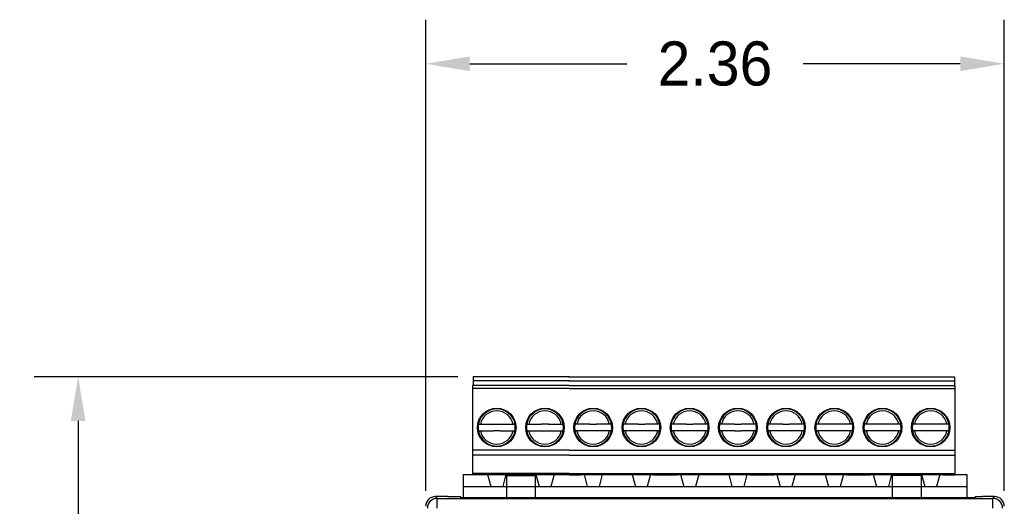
# Model space of a CAD drawing. Header units: inches. Extents: x 0.4 to 15.9, y 0.2 to 7.
# Tile 4 of 5: x 0.4 to 4.4, y 4.8 to 6.8. Entities that reach past the tile are written whole.
import ezdxf

# ---------------------------------------------------------------- set-up
doc = ezdxf.new("R2010")
doc.units = ezdxf.units.IN
doc.header["$MEASUREMENT"] = 0
doc.layers.add('ART', color=7, linetype='Continuous')
doc.layers.add('DIM', color=253, linetype='Continuous')
doc.dimstyles.get("Standard").update_dxf_attribs({"dimtxt": 0.18, "dimasz": 0.18, "dimexe": 0.18, "dimexo": 0.0625, "dimgap": 0.09, "dimtad": 0, "dimtih": 1, "dimtoh": 1, "dimdec": 4, "dimzin": 0, "dimdsep": 46, "dimtxsty": 'Standard', "dimcen": 0.09, "dimadec": 0, "dimazin": 0, "dimtfac": 1, "dimtdec": 4, "dimtofl": 0, "dimtmove": 0, "dimatfit": 3, "dimfxl": 1, "dimtolj": 1, "dimtzin": 0, "dimarcsym": 0})

# ---------------------------------------------------------------- blocks, each defined once
blk = doc.blocks.new('*D305')
at = {"layer": 'Defpoints', "color": 0}
for p in [(4.4069, 6.6236), (2.0447, 4.8178), (4.4069, 4.8178)]:
    blk.add_point(p, dxfattribs=at)
at = {"layer": 'DIM', "color": 0, "lineweight": -2}
for p, q in [((2.0447, 4.8803), (2.0447, 6.8036)), ((4.4069, 4.8803), (4.4069, 6.8036)), ((2.2247, 6.6236), (2.8658, 6.6236)), ((4.2269, 6.6236), (3.5858, 6.6236))]:
    blk.add_line(p, q, dxfattribs=at)
at = {"layer": 'DIM', "color": 0}
for points in [[(2.2247, 6.6536), (2.2247, 6.5936), (2.0447, 6.6236)], [(4.2269, 6.5936), (4.2269, 6.6536), (4.4069, 6.6236)]]:
    blk.add_solid(points, dxfattribs=at)
at = {"layer": 'DIM', "color": 0, "insert": (3.2258, 6.6236), "char_height": 0.18, "attachment_point": 5}
blk.add_mtext('\\A1;2.36', dxfattribs=at)
blk = doc.blocks.new('*D306')
at = {"layer": 'Defpoints', "color": 0}
for p in [(2.2383, 5.346), (0.6257, 0.9833), (2.6424, 0.9833)]:
    blk.add_point(p, dxfattribs=at)
at = {"layer": 'DIM', "color": 0, "lineweight": -2}
for p, q in [((2.1758, 5.346), (0.4457, 5.346)), ((0.6257, 5.166), (0.6257, 3.3446)), ((0.6257, 1.1633), (0.6257, 2.9846)), ((2.5799, 0.9833), (0.4457, 0.9833))]:
    blk.add_line(p, q, dxfattribs=at)
at = {"layer": 'DIM', "color": 0}
for points in [[(0.6557, 5.166), (0.5957, 5.166), (0.6257, 5.346)], [(0.5957, 1.1633), (0.6557, 1.1633), (0.6257, 0.9833)]]:
    blk.add_solid(points, dxfattribs=at)
at = {"layer": 'DIM', "color": 0, "insert": (0.6257, 3.1646), "char_height": 0.18, "attachment_point": 5}
blk.add_mtext('\\A1;4.36', dxfattribs=at)

msp = doc.modelspace()

# ---------------------------------------------------------------- linework, layer by layer
at = {"layer": 'ART', "linetype": 'Continuous'}
for p, q in [((2.63, 5.3106), (2.2363, 5.3106)), ((2.2363, 5.3106), (2.2363, 4.9464)), ((2.632, 5.346), (2.2383, 5.346)), ((2.2383, 5.346), (2.2383, 5.3106)), ((2.632, 5.3302), (2.2383, 5.3302)), ((2.6281, 5.346), (3.0218, 5.346)), ((2.6281, 5.3302), (3.0218, 5.3302)), ((2.63, 5.3106), (3.0237, 5.3106)), ((3.0218, 5.346), (3.4155, 5.346)), ((3.0218, 5.3302), (3.4155, 5.3302)), ((3.0237, 5.3106), (3.4174, 5.3106)), ((3.4155, 5.346), (3.8092, 5.346)), ((3.4155, 5.3302), (3.8092, 5.3302)), ((3.4174, 5.3106), (3.8111, 5.3106)), ((3.8092, 5.346), (4.2029, 5.346)), ((3.8092, 5.3302), (4.2029, 5.3302)), ((3.8111, 5.3106), (4.2048, 5.3106)), ((4.2029, 5.346), (4.2029, 5.3106)), ((4.2048, 5.3106), (4.2048, 4.9464)), ((2.63, 5.2987), (2.2363, 5.2987)), ((2.63, 5.2987), (3.0237, 5.2987)), ((3.0237, 5.2987), (3.4174, 5.2987)), ((3.4174, 5.2987), (3.8111, 5.2987)), ((3.8111, 5.2987), (4.2048, 5.2987)), ((2.2653, 5.1757), (2.2984, 5.2087)), ((2.2685, 5.1817), (2.2924, 5.2055)), ((2.3711, 5.2087), (2.4042, 5.1757)), ((2.3771, 5.2055), (2.401, 5.1817)), ((2.4622, 5.1757), (2.4952, 5.2087)), ((2.4654, 5.1817), (2.4892, 5.2055)), ((2.568, 5.2087), (2.601, 5.1757)), ((2.574, 5.2055), (2.5978, 5.1817)), ((2.6921, 5.2087), (2.659, 5.1757)), ((2.6861, 5.2055), (2.6622, 5.1817)), ((2.7979, 5.1757), (2.7648, 5.2087)), ((2.7947, 5.1817), (2.7708, 5.2055)), ((2.8889, 5.2087), (2.8559, 5.1757)), ((2.8829, 5.2055), (2.8591, 5.1817)), ((2.9947, 5.1757), (2.9617, 5.2087)), ((2.9915, 5.1817), (2.9677, 5.2055)), ((3.0858, 5.2087), (3.0527, 5.1757)), ((3.0798, 5.2055), (3.0559, 5.1817)), ((3.1916, 5.1757), (3.1585, 5.2087)), ((3.1884, 5.1817), (3.1645, 5.2055)), ((3.2826, 5.2087), (3.2496, 5.1757)), ((3.2766, 5.2055), (3.2528, 5.1817)), ((3.3884, 5.1757), (3.3554, 5.2087)), ((3.3852, 5.1817), (3.3614, 5.2055)), ((3.4795, 5.2087), (3.4464, 5.1757)), ((3.4735, 5.2055), (3.4496, 5.1817)), ((3.5853, 5.1757), (3.5522, 5.2087)), ((3.5821, 5.1817), (3.5582, 5.2055)), ((3.6763, 5.2087), (3.6433, 5.1757)), ((3.6703, 5.2055), (3.6465, 5.1817)), ((3.7821, 5.1757), (3.7491, 5.2087)), ((3.7789, 5.1817), (3.7551, 5.2055)), ((3.8732, 5.2087), (3.8401, 5.1757)), ((3.8672, 5.2055), (3.8433, 5.1817)), ((3.979, 5.1757), (3.9459, 5.2087)), ((3.9758, 5.1817), (3.9519, 5.2055)), ((4.07, 5.2087), (4.037, 5.1757)), ((4.064, 5.2055), (4.0402, 5.1817)), ((4.1758, 5.1757), (4.1428, 5.2087)), ((4.1726, 5.1817), (4.1488, 5.2055)), ((2.2984, 5.0699), (2.2653, 5.1029)), ((2.2924, 5.0731), (2.2685, 5.0969)), ((2.4042, 5.1029), (2.3711, 5.0699)), ((2.401, 5.0969), (2.3771, 5.0731)), ((2.4952, 5.0699), (2.4622, 5.1029)), ((2.4892, 5.0731), (2.4654, 5.0969)), ((2.601, 5.1029), (2.568, 5.0699)), ((2.5978, 5.0969), (2.574, 5.0731)), ((2.659, 5.1029), (2.6921, 5.0699)), ((2.6622, 5.0969), (2.6861, 5.0731)), ((2.7648, 5.0699), (2.7979, 5.1029)), ((2.7708, 5.0731), (2.7947, 5.0969)), ((2.8559, 5.1029), (2.8889, 5.0699)), ((2.8591, 5.0969), (2.8829, 5.0731)), ((2.9617, 5.0699), (2.9947, 5.1029)), ((2.9677, 5.0731), (2.9915, 5.0969)), ((3.0527, 5.1029), (3.0858, 5.0699)), ((3.0559, 5.0969), (3.0798, 5.0731)), ((3.1585, 5.0699), (3.1916, 5.1029)), ((3.1645, 5.0731), (3.1884, 5.0969)), ((3.2496, 5.1029), (3.2826, 5.0699)), ((3.2528, 5.0969), (3.2766, 5.0731)), ((3.3554, 5.0699), (3.3884, 5.1029)), ((3.3614, 5.0731), (3.3852, 5.0969)), ((3.4464, 5.1029), (3.4795, 5.0699)), ((3.4496, 5.0969), (3.4735, 5.0731)), ((3.5522, 5.0699), (3.5853, 5.1029)), ((3.5582, 5.0731), (3.5821, 5.0969)), ((3.6433, 5.1029), (3.6763, 5.0699)), ((3.6465, 5.0969), (3.6703, 5.0731)), ((3.7491, 5.0699), (3.7821, 5.1029)), ((3.7551, 5.0731), (3.7789, 5.0969)), ((3.8401, 5.1029), (3.8732, 5.0699)), ((3.8433, 5.0969), (3.8672, 5.0731)), ((3.9459, 5.0699), (3.979, 5.1029)), ((3.9519, 5.0731), (3.9758, 5.0969)), ((4.037, 5.1029), (4.07, 5.0699)), ((4.0402, 5.0969), (4.064, 5.0731)), ((4.1428, 5.0699), (4.1758, 5.1029)), ((4.1488, 5.0731), (4.1726, 5.0969)), ((2.63, 5.0468), (2.2363, 5.0468)), ((2.63, 5.0271), (2.2363, 5.0271)), ((2.63, 5.0468), (3.0237, 5.0468)), ((2.63, 5.0271), (3.0237, 5.0271)), ((3.0237, 5.0468), (3.4174, 5.0468)), ((3.0237, 5.0271), (3.4174, 5.0271)), ((3.4174, 5.0468), (3.8111, 5.0468)), ((3.4174, 5.0271), (3.8111, 5.0271)), ((3.8111, 5.0468), (4.2048, 5.0468)), ((3.8111, 5.0271), (4.2048, 5.0271)), ((2.197, 4.9481), (3.0729, 4.9481)), ((2.63, 4.9523), (2.2363, 4.9523)), ((2.285, 4.9464), (2.2363, 4.9464)), ((2.2973, 4.9481), (2.3105, 4.8989)), ((2.3721, 4.9481), (2.359, 4.8989)), ((2.3741, 4.9523), (2.3741, 4.8501)), ((2.4922, 4.9523), (2.4922, 4.8501)), ((2.4942, 4.9481), (2.5074, 4.8989)), ((2.569, 4.9481), (2.5558, 4.8989)), ((2.63, 4.9464), (2.5814, 4.9464)), ((2.63, 4.9523), (3.0237, 4.9523)), ((2.63, 4.9464), (2.6787, 4.9464)), ((2.691, 4.9481), (2.7042, 4.8989)), ((2.7658, 4.9481), (2.7527, 4.8989)), ((2.8879, 4.9481), (2.9011, 4.8989)), ((2.9627, 4.9481), (2.9495, 4.8989)), ((2.9751, 4.9464), (3.0237, 4.9464)), ((2.9942, 4.9481), (3.4666, 4.9481)), ((3.0237, 4.9523), (3.4174, 4.9523)), ((3.0237, 4.9464), (3.0724, 4.9464)), ((3.0847, 4.9481), (3.0979, 4.8989)), ((3.1595, 4.9481), (3.1464, 4.8989)), ((3.2816, 4.9481), (3.2948, 4.8989)), ((3.3564, 4.9481), (3.3432, 4.8989)), ((3.3688, 4.9464), (3.4174, 4.9464)), ((3.3879, 4.9481), (3.8603, 4.9481)), ((3.4174, 4.9523), (3.8111, 4.9523)), ((3.4174, 4.9464), (3.4661, 4.9464)), ((3.4784, 4.9481), (3.4916, 4.8989)), ((3.5532, 4.9481), (3.5401, 4.8989)), ((3.6753, 4.9481), (3.6885, 4.8989)), ((3.7501, 4.9481), (3.7369, 4.8989)), ((3.7625, 4.9464), (3.8111, 4.9464)), ((3.7816, 4.9481), (4.254, 4.9481)), ((3.8111, 4.9523), (4.2048, 4.9523)), ((3.8111, 4.9464), (3.8598, 4.9464)), ((3.8721, 4.9481), (3.8853, 4.8989)), ((3.9469, 4.9481), (3.9338, 4.8989)), ((3.9489, 4.9523), (3.9489, 4.8501)), ((4.067, 4.9523), (4.067, 4.8501)), ((4.069, 4.9481), (4.0822, 4.8989)), ((4.1438, 4.9481), (4.1306, 4.8989)), ((4.1562, 4.9464), (4.2048, 4.9464)), ((2.3741, 4.9435), (2.4922, 4.9435)), ((4.067, 4.9435), (3.9489, 4.9435)), ((2.197, 4.8989), (3.0729, 4.8989)), ((2.9942, 4.8989), (3.4666, 4.8989)), ((3.3879, 4.8989), (3.8603, 4.8989)), ((3.7816, 4.8989), (4.254, 4.8989))]:
    msp.add_line(p, q, dxfattribs=at)
at = {"layer": 'ART'}
for p, q in [((2.2602, 5.1531), (2.321, 5.1531)), ((2.3485, 5.1531), (2.4093, 5.1531)), ((2.4571, 5.1531), (2.5178, 5.1531)), ((2.5454, 5.1531), (2.6061, 5.1531)), ((2.7147, 5.1531), (2.6539, 5.1531)), ((2.803, 5.1531), (2.7422, 5.1531)), ((2.9115, 5.1531), (2.8508, 5.1531)), ((2.9998, 5.1531), (2.9391, 5.1531)), ((3.1084, 5.1531), (3.0476, 5.1531)), ((3.1967, 5.1531), (3.1359, 5.1531)), ((3.3052, 5.1531), (3.2445, 5.1531)), ((3.3935, 5.1531), (3.3328, 5.1531)), ((3.5021, 5.1531), (3.4413, 5.1531)), ((3.5904, 5.1531), (3.5296, 5.1531)), ((3.6989, 5.1531), (3.6382, 5.1531)), ((3.7872, 5.1531), (3.6989, 5.1531)), ((3.8958, 5.1531), (3.835, 5.1531)), ((3.9841, 5.1531), (3.8958, 5.1531)), ((4.0926, 5.1531), (4.0319, 5.1531)), ((4.1809, 5.1531), (4.0926, 5.1531)), ((2.2602, 5.1255), (2.321, 5.1255)), ((2.3485, 5.1255), (2.4093, 5.1255)), ((2.4571, 5.1255), (2.5178, 5.1255)), ((2.5454, 5.1255), (2.6061, 5.1255)), ((2.7147, 5.1255), (2.6539, 5.1255)), ((2.803, 5.1255), (2.7422, 5.1255)), ((2.9115, 5.1255), (2.8508, 5.1255)), ((2.9998, 5.1255), (2.9391, 5.1255)), ((3.1084, 5.1255), (3.0476, 5.1255)), ((3.1967, 5.1255), (3.1359, 5.1255)), ((3.3052, 5.1255), (3.2445, 5.1255)), ((3.3935, 5.1255), (3.3328, 5.1255)), ((3.5021, 5.1255), (3.4413, 5.1255)), ((3.5904, 5.1255), (3.5296, 5.1255)), ((3.6989, 5.1255), (3.6382, 5.1255)), ((3.7872, 5.1255), (3.6989, 5.1255)), ((3.8958, 5.1255), (3.835, 5.1255)), ((3.9841, 5.1255), (3.8958, 5.1255)), ((4.0926, 5.1255), (4.0319, 5.1255)), ((4.1809, 5.1255), (4.0926, 5.1255)), ((2.197, 4.9481), (2.197, 4.8529)), ((4.254, 4.9481), (4.254, 4.8529))]:
    msp.add_line(p, q, dxfattribs=at)
at = {"layer": 'ART', "color": 7, "linetype": 'Continuous'}
for p, q in [((2.0841, 4.8572), (2.0912, 4.8501)), ((2.1333, 4.8572), (2.0841, 4.8572)), ((2.0912, 4.8107), (2.0912, 4.8501)), ((2.0912, 4.8501), (4.3604, 4.8501)), ((2.1333, 4.856), (2.1333, 4.8572)), ((2.1883, 4.856), (2.1333, 4.856)), ((2.1883, 4.8529), (2.1883, 4.856)), ((2.3572, 4.8529), (2.1883, 4.8529)), ((2.3572, 4.8523), (2.3572, 4.8529)), ((2.4572, 4.8523), (2.3572, 4.8523)), ((2.4572, 4.8529), (2.4572, 4.8523)), ((3.9944, 4.8529), (2.4572, 4.8529)), ((3.9944, 4.8523), (3.9944, 4.8529)), ((4.0944, 4.8523), (3.9944, 4.8523)), ((4.0944, 4.8529), (4.0944, 4.8523)), ((4.2883, 4.8529), (4.0944, 4.8529)), ((4.2883, 4.856), (4.2883, 4.8529)), ((4.3183, 4.856), (4.2883, 4.856)), ((4.3183, 4.8572), (4.3183, 4.856)), ((4.3675, 4.8572), (4.3183, 4.8572)), ((4.3604, 4.8501), (4.3675, 4.8572)), ((4.3604, 4.8107), (4.3604, 4.8501))]:
    msp.add_line(p, q, dxfattribs=at)
at = {"layer": 'ART', "linetype": 'Continuous'}
for centre in [(2.3347, 5.1393), (2.5316, 5.1393), (2.7284, 5.1393), (2.9253, 5.1393), (3.1221, 5.1393), (3.319, 5.1393), (3.5158, 5.1393), (3.7127, 5.1393), (3.9095, 5.1393), (4.1064, 5.1393)]:
    msp.add_circle(centre, 0.0787, dxfattribs=at)
for centre, radius, start, end in [((2.3347, 5.1393), 0.0679, 11.7065, 168.2935), ((2.3347, 5.1393), 0.0758, 52.7031, 127.4939), ((2.3347, 5.1393), 0.0758, 322.4143, 37.5857), ((2.5316, 5.1393), 0.0679, 11.7065, 168.2935), ((2.5316, 5.1393), 0.0758, 52.7031, 127.4939), ((2.5316, 5.1393), 0.0758, 322.4143, 37.5857), ((2.7284, 5.1393), 0.0758, 142.4143, 217.5857), ((2.7284, 5.1393), 0.0679, 11.7065, 168.2935), ((2.7284, 5.1393), 0.0758, 52.5061, 127.2969), ((2.9253, 5.1393), 0.0758, 142.4143, 217.5857), ((2.9253, 5.1393), 0.0679, 11.7065, 168.2935), ((2.9253, 5.1393), 0.0758, 52.5061, 127.2969), ((3.1221, 5.1393), 0.0758, 142.4143, 217.5857), ((3.1221, 5.1393), 0.0679, 11.7065, 168.2935), ((3.1221, 5.1393), 0.0758, 52.5061, 127.2969), ((3.319, 5.1393), 0.0758, 142.4143, 217.5857), ((3.319, 5.1393), 0.0679, 11.7065, 168.2935), ((3.319, 5.1393), 0.0758, 52.5061, 127.2969), ((3.5158, 5.1393), 0.0758, 142.4143, 217.5857), ((3.5158, 5.1393), 0.0679, 11.7065, 168.2935), ((3.5158, 5.1393), 0.0758, 52.5061, 127.2969), ((3.7127, 5.1393), 0.0758, 142.4143, 217.5857), ((3.7127, 5.1393), 0.0679, 11.7065, 168.2935), ((3.7127, 5.1393), 0.0758, 52.5061, 127.2969), ((3.9095, 5.1393), 0.0758, 142.4143, 217.5857), ((3.9095, 5.1393), 0.0679, 11.7065, 168.2935), ((3.9095, 5.1393), 0.0758, 52.5061, 127.2969), ((4.1064, 5.1393), 0.0758, 142.4143, 217.5857), ((4.1064, 5.1393), 0.0679, 11.7065, 168.2935), ((4.1064, 5.1393), 0.0758, 52.5061, 127.2969), ((2.3347, 5.1393), 0.0758, 146.448, 217.5857), ((2.5316, 5.1393), 0.0758, 146.448, 217.5857), ((2.7284, 5.1393), 0.0758, 322.4143, 33.552), ((2.9253, 5.1393), 0.0758, 322.4143, 33.552), ((3.1221, 5.1393), 0.0758, 322.4143, 33.552), ((3.319, 5.1393), 0.0758, 322.4143, 33.552), ((3.5158, 5.1393), 0.0758, 322.4143, 33.552), ((3.7127, 5.1393), 0.0758, 322.4143, 33.552), ((3.9095, 5.1393), 0.0758, 322.4143, 33.552), ((4.1064, 5.1393), 0.0758, 322.4143, 33.552), ((2.3347, 5.1393), 0.0679, 191.7065, 348.2935), ((2.5316, 5.1393), 0.0679, 191.7065, 348.2935), ((2.7284, 5.1393), 0.0679, 191.7065, 348.2935), ((2.9253, 5.1393), 0.0679, 191.7065, 348.2935), ((3.1221, 5.1393), 0.0679, 191.7065, 348.2935), ((3.319, 5.1393), 0.0679, 191.7065, 348.2935), ((3.5158, 5.1393), 0.0679, 191.7065, 348.2935), ((3.7127, 5.1393), 0.0679, 191.7065, 348.2935), ((3.9095, 5.1393), 0.0679, 191.7065, 348.2935), ((4.1064, 5.1393), 0.0679, 191.7065, 348.2935), ((2.3347, 5.1393), 0.0758, 236.2141, 307.2969), ((2.5316, 5.1393), 0.0758, 236.2141, 307.2969), ((2.7284, 5.1393), 0.0758, 232.7031, 303.7859), ((2.9253, 5.1393), 0.0758, 232.7031, 303.7859), ((3.1221, 5.1393), 0.0758, 232.7031, 303.7859), ((3.319, 5.1393), 0.0758, 232.7031, 303.7859), ((3.5158, 5.1393), 0.0758, 232.7031, 303.7859), ((3.7127, 5.1393), 0.0758, 232.7031, 303.7859), ((3.9095, 5.1393), 0.0758, 232.7031, 303.7859), ((4.1064, 5.1393), 0.0758, 232.7031, 303.7859)]:
    msp.add_arc(centre, radius, start, end, dxfattribs=at)
at = {"layer": 'ART', "color": 7, "linetype": 'Continuous'}
for centre, start, end in [((2.0912, 4.8107), 90.0051, 179.9949), ((4.3604, 4.8107), 0.0051, 89.9949)]:
    msp.add_arc(centre, 0.0394, start, end, dxfattribs=at)
for centre, major_axis in [((2.0841, 4.8178), (-0.0278, 0.0278)), ((4.3675, 4.8178), (0.0278, 0.0278))]:
    msp.add_ellipse(centre, major_axis=major_axis, ratio=0.999924, start_param=5.497825, end_param=7.068545, dxfattribs=at)
at = {"layer": 'DIM'}
for p, q in [((2.321, 5.1531), (2.3485, 5.1531)), ((2.5454, 5.1531), (2.5178, 5.1531)), ((2.7147, 5.1531), (2.7422, 5.1531)), ((2.9115, 5.1531), (2.9391, 5.1531)), ((3.1084, 5.1531), (3.1359, 5.1531)), ((3.3052, 5.1531), (3.3328, 5.1531)), ((3.5021, 5.1531), (3.5296, 5.1531)), ((2.3485, 5.1255), (2.321, 5.1255)), ((2.5178, 5.1255), (2.5454, 5.1255)), ((2.7422, 5.1255), (2.7147, 5.1255)), ((2.9391, 5.1255), (2.9115, 5.1255)), ((3.1359, 5.1255), (3.1084, 5.1255)), ((3.3052, 5.1255), (3.3328, 5.1255)), ((3.5296, 5.1255), (3.5021, 5.1255))]:
    msp.add_line(p, q, dxfattribs=at)

# ---------------------------------------------------------------- dimensions: what is measured, and where the dimension line sits
dim = msp.add_linear_dim(base=(4.4069, 6.6236), p1=(2.0447, 4.8178), p2=(4.4069, 4.8178), dimstyle='Standard', override={"dimdec": 2, "dimlfac": 1}, dxfattribs=at)
dim.commit()
dim.dimension.update_dxf_attribs({"geometry": '*D305', "text_midpoint": (3.2258, 6.6236)})
dim = msp.add_linear_dim(base=(0.6257, 0.9833), p1=(2.2383, 5.346), p2=(2.6424, 0.9833), angle=90, dimstyle='Standard', override={"dimdec": 2, "dimlfac": 1}, dxfattribs=at)
dim.commit()
dim.dimension.update_dxf_attribs({"geometry": '*D306', "text_midpoint": (0.6257, 3.1646)})

doc.saveas('drawing.dxf')
